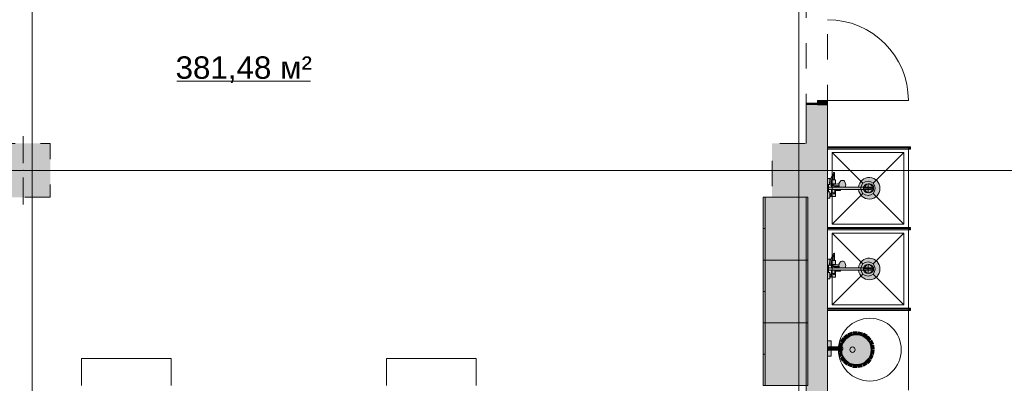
# Model space of a CAD drawing. Header units: millimetres. Extents: x -14761 to 157739, y -22400 to 107990.
# Tile 133 of 256: x 90310 to 101290, y 15625 to 19680. Entities that reach past the tile are written whole.
import ezdxf

# ---------------------------------------------------------------- set-up
doc = ezdxf.new("R2010")
doc.units = ezdxf.units.MM
doc.header["$MEASUREMENT"] = 0
doc.linetypes.add('Штриховая', pattern=[564.444447, 282.222223, -282.222223])
for name, color, linetype in [('Интерьер - Мебель', 7, 'Continuous'), ('Интерьер - Оборудование', 7, 'Continuous'), ('Интерьер - Сантехника', 7, 'Continuous'), ('Конструктив - Колонны', 7, 'Continuous'), ('Конструктив - Стены Блок 200 нов', 7, 'Continuous'), ('Элемент Модели - Зона', 7, 'Continuous'), ('Элемент Модели - Оси', 7, 'Continuous')]:
    doc.layers.add(name, color=color, linetype=linetype)
doc.styles.add('СГЕНЕРИР_СТИЛЬ_1', font='txt')

msp = doc.modelspace()

# ---------------------------------------------------------------- hatches: boundary and pattern name
at = {"layer": 'Интерьер - Мебель', "linetype": 'Continuous', "lineweight": 0, "true_color": 0xffffff}
for points in [[(98600, 17700), (98600, 17000), (99100, 17000), (99100, 17700)], [(98600, 17000), (98600, 16300), (99100, 16300), (99100, 17000)], [(98600, 16300), (98600, 15600), (99100, 15600), (99100, 16300)]]:
    msp.add_hatch(color=7, dxfattribs=at).paths.add_polyline_path(points)
at = {"layer": 'Интерьер - Оборудование', "linetype": 'Continuous', "lineweight": 0, "true_color": 0xffffff}
for points in [[(100220, 18263), (99320, 18263), (99320, 18262), (100220, 18262)], [(100220, 18238), (100220, 18238), (99320, 18238), (99320, 18238)], [(100220, 17363), (99320, 17363), (99320, 17362), (100220, 17362)], [(100220, 17338), (100220, 17338), (99320, 17338), (99320, 17338)], [(100220, 16463), (99320, 16463), (99320, 16462), (100220, 16462)], [(100220, 16438), (100220, 16438), (99320, 16438), (99320, 16438)], [(99360, 15928), (99360, 16098), (99320, 16098), (99320, 15928)], [(99320, 16037), (99320, 15989), (99334, 16003), (99423, 16003), (99423, 16005), (99424, 16004), (99426, 16003), (99427, 16003), (99432, 16003), (99434, 16001), (99435, 16000), (99437, 15999), (99445, 15997), (99447, 15993), (99450, 15989), (99453, 15986), (99457, 15984), (99459, 15983), (99461, 15983), (99469, 15983), (99473, 15985), (99477, 15988), (99480, 15991), (99482, 15994), (99484, 15997), (99485, 15999), (99487, 16002), (99488, 16006), (99488, 16009), (99488, 16011), (99488, 16013), (99488, 16016), (99488, 16018), (99487, 16021), (99486, 16024), (99485, 16027), (99484, 16029), (99482, 16032), (99480, 16035), (99477, 16038), (99474, 16040), (99471, 16042), (99469, 16043), (99461, 16043), (99460, 16043), (99458, 16042), (99455, 16041), (99453, 16040), (99451, 16038), (99449, 16036), (99447, 16033), (99446, 16031), (99445, 16029), (99437, 16027), (99436, 16027), (99435, 16026), (99434, 16026), (99434, 16025), (99433, 16024), (99433, 16024), (99432, 16023), (99427, 16023), (99426, 16023), (99425, 16023), (99425, 16023), (99424, 16022), (99423, 16022), (99423, 16022), (99423, 16023), (99334, 16023)], [(99460, 15993), (99460, 16033), (99325, 16033), (99325, 15993)]]:
    msp.add_hatch(color=7, dxfattribs=at).paths.add_polyline_path(points)
at = {"layer": 'Интерьер - Оборудование', "linetype": 'Continuous', "lineweight": 0, "true_color": 0x000000}
for points in [[(99320, 18262), (99320, 18238), (100220, 18238), (100220, 18262)], [(99320, 17362), (99320, 17338), (100220, 17338), (100220, 17362)], [(99320, 16462), (99320, 16438), (100220, 16438), (100220, 16462)]]:
    msp.add_hatch(color=18, dxfattribs=at).paths.add_polyline_path(points)
at = {"layer": 'Интерьер - Оборудование', "linetype": 'Continuous', "lineweight": 0, "true_color": 0x00007f}
for points in [[(100245, 18263), (100220, 18263), (100220, 18238), (100245, 18238)], [(100245, 17363), (100220, 17363), (100220, 17338), (100245, 17338)], [(100245, 16463), (100220, 16463), (100220, 16438), (100245, 16438)]]:
    msp.add_hatch(color=176, dxfattribs=at).paths.add_polyline_path(points)
at = {"layer": 'Интерьер - Оборудование', "linetype": 'Continuous', "lineweight": 0, "true_color": 0xe5e5e5}
h = msp.add_hatch(color=254, dxfattribs=at)
h.paths.add_polyline_path([(99664, 17788, 19.949874), (99664, 17812), (99517, 17812), (99520, 17824), (99521, 17837), (99520, 17850), (99517, 17862), (99512, 17872), (99507, 17880), (99500, 17885), (99492, 17887), (99482, 17887), (99478, 17887), (99471, 17885), (99468, 17883), (99462, 17879), (99460, 17877), (99454, 17869), (99450, 17860), (99449, 17855), (99447, 17848), (99429, 17848), (99408, 17847), (99408, 17893), (99396, 17893), (99396, 17969, 0.853753), (99384, 17971), (99380, 17958), (99371, 17939), (99356, 17912), (99349, 17893), (99346, 17893), (99346, 17909), (99320, 17909), (99320, 17841), (99343, 17841), (99343, 17840), (99344, 17839), (99345, 17839), (99346, 17838), (99364, 17831), (99364, 17812), (99328, 17812), (99328, 17840), (99320, 17840), (99320, 17760), (99328, 17760), (99328, 17788), (99364, 17788), (99364, 17750), (99368, 17750), (99368, 17739), (99360, 17739), (99360, 17743), (99346, 17743), (99346, 17759), (99320, 17759), (99320, 17691), (99346, 17691), (99346, 17707), (99360, 17707), (99360, 17711), (99368, 17711), (99368, 17707), (99408, 17707), (99408, 17775), (99465, 17775), (99465, 17776), (99465, 17777), (99465, 17780), (99465, 17783), (99465, 17787), (99465, 17788)])
h.paths.add_polyline_path([(99364, 17850), (99364, 17845), (99355, 17848), (99354, 17857), (99354, 17857), (99360, 17857), (99360, 17861), (99368, 17861), (99368, 17850)], flags=0)
h.paths.add_polyline_path([(99368, 17889), (99362, 17889), (99368, 17907), (99383, 17933), (99383, 17935), (99383, 17893), (99368, 17893)], flags=0)
h = msp.add_hatch(color=254, dxfattribs=at)
h.paths.add_polyline_path([(99664, 16888, 19.949874), (99664, 16912), (99517, 16912), (99520, 16924), (99521, 16937), (99520, 16950), (99517, 16962), (99512, 16972), (99507, 16980), (99500, 16985), (99492, 16987), (99482, 16987), (99478, 16987), (99471, 16985), (99468, 16983), (99462, 16979), (99460, 16977), (99454, 16969), (99450, 16960), (99449, 16955), (99447, 16948), (99429, 16948), (99408, 16947), (99408, 16993), (99396, 16993), (99396, 17069, 0.853753), (99384, 17071), (99380, 17058), (99371, 17039), (99356, 17012), (99349, 16993), (99346, 16993), (99346, 17009), (99320, 17009), (99320, 16941), (99343, 16941), (99343, 16940), (99344, 16939), (99345, 16939), (99346, 16938), (99364, 16931), (99364, 16912), (99328, 16912), (99328, 16940), (99320, 16940), (99320, 16860), (99328, 16860), (99328, 16888), (99364, 16888), (99364, 16850), (99368, 16850), (99368, 16839), (99360, 16839), (99360, 16843), (99346, 16843), (99346, 16859), (99320, 16859), (99320, 16791), (99346, 16791), (99346, 16807), (99360, 16807), (99360, 16811), (99368, 16811), (99368, 16807), (99408, 16807), (99408, 16875), (99465, 16875), (99465, 16876), (99465, 16877), (99465, 16880), (99465, 16883), (99465, 16887), (99465, 16888)])
h.paths.add_polyline_path([(99364, 16950), (99364, 16945), (99355, 16948), (99354, 16957), (99354, 16957), (99360, 16957), (99360, 16961), (99368, 16961), (99368, 16950)], flags=0)
h.paths.add_polyline_path([(99368, 16989), (99362, 16989), (99368, 17007), (99383, 17033), (99383, 17035), (99383, 16993), (99368, 16993)], flags=0)
at = {"layer": 'Интерьер - Оборудование', "linetype": 'Continuous', "lineweight": 0, "true_color": 0xf1f1f1}
for points in [[(99467, 16000, 1), (99813, 16000, 1)], [(99534, 16170), (99500, 16144), (99516, 16123), (99550, 16150)], [(99589, 16194), (99549, 16179), (99558, 16154), (99598, 16170)], [(99648, 16200), (99605, 16198), (99607, 16171), (99650, 16174)], [(99707, 16189), (99665, 16199), (99659, 16174), (99701, 16164)], [(99760, 16161), (99723, 16183), (99709, 16160), (99747, 16138)], [(99802, 16118), (99773, 16150), (99753, 16133), (99783, 16101)], [(99457, 16081), (99443, 16040), (99468, 16032), (99481, 16073)], [(99489, 16132), (99464, 16096), (99485, 16081), (99510, 16117)], [(99830, 16065), (99811, 16105), (99787, 16093), (99806, 16054)], [(99840, 16007), (99834, 16050), (99808, 16046), (99815, 16003)], [(99441, 16023), (99440, 15980), (99467, 15980), (99467, 16023)], [(99443, 15964), (99455, 15922), (99480, 15930), (99468, 15971)], [(99462, 15907), (99486, 15871), (99508, 15886), (99484, 15922)], [(99809, 15893), (99828, 15931), (99805, 15943), (99786, 15904)], [(99833, 15947), (99840, 15990), (99814, 15994), (99808, 15951)], [(99498, 15859), (99531, 15832), (99548, 15852), (99514, 15879)], [(99545, 15823), (99586, 15807), (99595, 15831), (99555, 15847)], [(99602, 15803), (99645, 15800), (99647, 15826), (99604, 15829)], [(99662, 15801), (99704, 15810), (99698, 15836), (99656, 15826)], [(99719, 15816), (99757, 15837), (99744, 15860), (99707, 15838)], [(99770, 15847), (99800, 15879), (99781, 15897), (99751, 15865)]]:
    msp.add_hatch(color=7, dxfattribs=at).paths.add_polyline_path(points)
at = {"layer": 'Конструктив - Колонны', "linetype": 'Continuous', "lineweight": 0, "true_color": 0x000000}
for points in [[(90050, 18300), (90050, 17700), (90650, 17700), (90650, 18300)], [(98700, 18300), (98700, 17700), (99080, 17700), (99080, 18300), (99075, 18300)], [(99080, 18300), (99080, 17700), (99100, 17700), (99100, 18300)], [(99100, 18300), (99100, 17700), (99300, 17700), (99300, 18300)]]:
    msp.add_hatch(color=18, dxfattribs=at).paths.add_polyline_path(points)
at = {"layer": 'Конструктив - Стены Блок 200 нов', "linetype": 'Continuous', "lineweight": 0, "true_color": 0x7f7f7f}
msp.add_hatch(color=8, dxfattribs=at).paths.add_polyline_path([(99320, 18730), (99320, 18780), (99205, 18780), (99205, 18730)])
at = {"layer": 'Конструктив - Стены Блок 200 нов', "linetype": 'Continuous', "lineweight": 0, "true_color": 0x000000}
for points in [[(99080, 18750), (99080, 18730), (99100, 18730), (99205, 18730), (99205, 18750)], [(99100, 18730), (99080, 18730), (99080, 18300), (99100, 18300)], [(99205, 18730), (99100, 18730), (99100, 18300), (99300, 18300), (99300, 18730)], [(99300, 14650), (99320, 14650), (99320, 18730), (99300, 18730)], [(99080, 9330), (99100, 9330), (99100, 17695), (99080, 17695)], [(99100, 17700), (99100, 14630), (99300, 14630), (99300, 17700)]]:
    msp.add_hatch(color=18, dxfattribs=at).paths.add_polyline_path(points)

# ---------------------------------------------------------------- linework, layer by layer
at = {"layer": 'Интерьер - Мебель', "color": 7, "linetype": 'Continuous', "lineweight": 15}
for p, q in [((98600, 17700), (98625, 17700)), ((98625, 17700), (98625, 17000)), ((98600, 17350), (98625, 17350)), ((98600, 17000), (98625, 17000)), ((98625, 17000), (98625, 16300)), ((98600, 16650), (98625, 16650)), ((98600, 16300), (98625, 16300)), ((98625, 16300), (98625, 15600)), ((98600, 15950), (98625, 15950)), ((91000, 15600), (91000, 15900)), ((91000, 15900), (92000, 15900)), ((92000, 15900), (92000, 15600)), ((94400, 15600), (94400, 15900)), ((94400, 15900), (95400, 15900)), ((95400, 15900), (95400, 15600))]:
    msp.add_line(p, q, dxfattribs=at)
at = {"layer": 'Интерьер - Мебель', "color": 7, "linetype": 'Continuous', "lineweight": 15, "flags": 128}
for points in [[(98600, 17700), (98600, 17000), (99100, 17000), (99100, 17700)], [(98600, 17000), (98600, 16300), (99100, 16300), (99100, 17000)], [(98600, 16300), (98600, 15600), (99100, 15600), (99100, 16300)]]:
    msp.add_lwpolyline(points, close=True, dxfattribs=at)
at = {"layer": 'Интерьер - Оборудование', "color": 7, "linetype": 'Continuous', "lineweight": 15}
for p, q in [((100220, 18263), (99320, 18263)), ((99320, 18263), (99320, 18262)), ((100220, 18238), (99320, 18238)), ((99320, 18238), (99320, 18238)), ((100220, 18262), (100220, 18263)), ((100220, 18238), (100220, 18238)), ((99392, 17953), (99383, 17935)), ((99396, 17967), (99392, 17953)), ((99396, 17967), (99396, 17969)), ((99328, 17788), (99328, 17812)), ((99345, 17881), (99341, 17862)), ((99341, 17862), (99341, 17857)), ((99341, 17857), (99341, 17856)), ((99341, 17856), (99343, 17843)), ((99343, 17843), (99343, 17842)), ((99343, 17842), (99343, 17841)), ((99349, 17893), (99345, 17881)), ((99345, 17882), (99345, 17882)), ((99346, 17884), (99346, 17893)), ((99358, 17878), (99354, 17858)), ((99354, 17858), (99354, 17857)), ((99355, 17866), (99360, 17866)), ((99362, 17889), (99358, 17878)), ((99360, 17866), (99360, 17884)), ((99360, 17884), (99360, 17884)), ((99360, 17884), (99360, 17884)), ((99360, 17861), (99360, 17866)), ((99364, 17845), (99364, 17831)), ((99517, 17812), (99364, 17812)), ((99364, 17788), (99465, 17788)), ((99368, 17889), (99368, 17861)), ((99400, 17850), (99368, 17850)), ((99372, 17850), (99369, 17850)), ((99375, 17850), (99372, 17850)), ((99378, 17850), (99375, 17850)), ((99380, 17840), (99379, 17837)), ((99379, 17837), (99380, 17834)), ((99381, 17842), (99380, 17840)), ((99380, 17840), (99381, 17842)), ((99380, 17834), (99380, 17840)), ((99380, 17834), (99381, 17832)), ((99381, 17832), (99380, 17834)), ((99381, 17844), (99382, 17845)), ((99381, 17842), (99381, 17844)), ((99381, 17842), (99381, 17842)), ((99381, 17842), (99381, 17842)), ((99381, 17832), (99381, 17832)), ((99381, 17831), (99381, 17832)), ((99381, 17832), (99381, 17832)), ((99382, 17829), (99381, 17831)), ((99382, 17845), (99384, 17846)), ((99384, 17828), (99382, 17829)), ((99383, 17893), (99396, 17893)), ((99384, 17846), (99385, 17847)), ((99385, 17827), (99384, 17828)), ((99385, 17847), (99387, 17847)), ((99387, 17827), (99385, 17827)), ((99408, 17847), (99387, 17847)), ((99429, 17827), (99387, 17827)), ((99400, 17850), (99400, 17847)), ((99400, 17827), (99400, 17812)), ((99400, 17750), (99400, 17788)), ((99408, 17827), (99408, 17812)), ((99408, 17825), (99448, 17825)), ((99408, 17775), (99408, 17788)), ((99423, 17825), (99423, 17812)), ((99423, 17775), (99423, 17788)), ((99447, 17826), (99429, 17827)), ((99447, 17846), (99446, 17837)), ((99446, 17837), (99447, 17828)), ((99447, 17848), (99447, 17846)), ((99447, 17828), (99449, 17819)), ((99448, 17812), (99448, 17812)), ((99449, 17819), (99450, 17814)), ((99450, 17814), (99451, 17812)), ((99462, 17812), (99462, 17812)), ((99664, 17812), (99805, 17812)), ((99664, 17788), (99805, 17788)), ((99805, 17788), (99805, 17812)), ((99346, 17707), (99346, 17743)), ((99346, 17734), (99360, 17734)), ((99346, 17716), (99360, 17716)), ((99360, 17711), (99360, 17739)), ((99368, 17750), (99400, 17750)), ((99368, 17711), (99368, 17739)), ((100220, 17363), (99320, 17363)), ((99320, 17363), (99320, 17362)), ((100220, 17362), (100220, 17363)), ((100220, 17338), (99320, 17338)), ((99320, 17338), (99320, 17338)), ((100220, 17338), (100220, 17338)), ((99392, 17053), (99383, 17035)), ((99396, 17067), (99392, 17053)), ((99396, 17067), (99396, 17069)), ((99328, 16888), (99328, 16912)), ((99345, 16981), (99341, 16962)), ((99341, 16962), (99341, 16957)), ((99341, 16957), (99341, 16956)), ((99341, 16956), (99343, 16943)), ((99343, 16943), (99343, 16942)), ((99343, 16942), (99343, 16941)), ((99349, 16993), (99345, 16981)), ((99345, 16982), (99345, 16982)), ((99346, 16984), (99346, 16993)), ((99358, 16978), (99354, 16958)), ((99354, 16958), (99354, 16957)), ((99355, 16966), (99360, 16966)), ((99362, 16989), (99358, 16978)), ((99360, 16966), (99360, 16984)), ((99360, 16984), (99360, 16984)), ((99360, 16984), (99360, 16984)), ((99360, 16961), (99360, 16966)), ((99364, 16945), (99364, 16931)), ((99517, 16912), (99364, 16912)), ((99368, 16989), (99368, 16961)), ((99400, 16950), (99368, 16950)), ((99372, 16950), (99369, 16950)), ((99375, 16950), (99372, 16950)), ((99378, 16950), (99375, 16950)), ((99380, 16940), (99379, 16937)), ((99379, 16937), (99380, 16934)), ((99381, 16942), (99380, 16940)), ((99380, 16940), (99381, 16942)), ((99380, 16934), (99380, 16940)), ((99380, 16934), (99381, 16932)), ((99381, 16932), (99380, 16934)), ((99381, 16944), (99382, 16945)), ((99381, 16942), (99381, 16944)), ((99381, 16942), (99381, 16942)), ((99381, 16942), (99381, 16942)), ((99381, 16932), (99381, 16932)), ((99381, 16931), (99381, 16932)), ((99381, 16932), (99381, 16932)), ((99382, 16929), (99381, 16931)), ((99382, 16945), (99384, 16946)), ((99384, 16928), (99382, 16929)), ((99383, 16993), (99396, 16993)), ((99384, 16946), (99385, 16947)), ((99385, 16927), (99384, 16928)), ((99385, 16947), (99387, 16947)), ((99387, 16927), (99385, 16927)), ((99408, 16947), (99387, 16947)), ((99429, 16927), (99387, 16927)), ((99400, 16950), (99400, 16947)), ((99400, 16927), (99400, 16912)), ((99408, 16927), (99408, 16912)), ((99408, 16925), (99448, 16925)), ((99423, 16925), (99423, 16912)), ((99447, 16926), (99429, 16927)), ((99447, 16946), (99446, 16937)), ((99446, 16937), (99447, 16928)), ((99447, 16948), (99447, 16946)), ((99447, 16928), (99449, 16919)), ((99448, 16912), (99448, 16912)), ((99449, 16919), (99450, 16914)), ((99450, 16914), (99451, 16912)), ((99462, 16912), (99462, 16912)), ((99664, 16912), (99805, 16912)), ((99805, 16888), (99805, 16912)), ((99346, 16807), (99346, 16843)), ((99346, 16834), (99360, 16834)), ((99346, 16816), (99360, 16816)), ((99360, 16811), (99360, 16839)), ((99364, 16888), (99465, 16888)), ((99368, 16850), (99400, 16850)), ((99368, 16811), (99368, 16839)), ((99400, 16850), (99400, 16888)), ((99408, 16875), (99408, 16888)), ((99423, 16875), (99423, 16888)), ((99664, 16888), (99805, 16888)), ((100220, 16463), (99320, 16463)), ((99320, 16463), (99320, 16462)), ((100220, 16438), (99320, 16438)), ((99320, 16438), (99320, 16438)), ((100220, 16462), (100220, 16463)), ((100220, 16438), (100220, 16438)), ((99445, 16029), (99459, 16033)), ((99334, 16003), (99334, 16023)), ((99423, 16005), (99423, 16022)), ((99430, 16022), (99427, 16023)), ((99427, 16003), (99430, 16004)), ((99432, 16020), (99430, 16022)), ((99430, 16004), (99432, 16006)), ((99432, 16023), (99438, 16023)), ((99434, 16017), (99432, 16020)), ((99432, 16006), (99434, 16009)), ((99432, 16003), (99438, 16003)), ((99435, 16013), (99434, 16017)), ((99434, 16009), (99435, 16013)), ((99441, 16027), (99437, 16027)), ((99437, 15999), (99441, 16000)), ((99441, 16022), (99438, 16023)), ((99438, 16003), (99441, 16004)), ((99444, 16024), (99441, 16027)), ((99443, 16020), (99441, 16022)), ((99441, 16004), (99443, 16006)), ((99441, 16000), (99444, 16002)), ((99444, 16017), (99443, 16020)), ((99443, 16006), (99444, 16009)), ((99447, 16019), (99444, 16024)), ((99445, 16013), (99444, 16017)), ((99444, 16009), (99445, 16013)), ((99444, 16002), (99447, 16007)), ((99445, 15997), (99459, 15993)), ((99447, 16013), (99447, 16019)), ((99447, 16007), (99447, 16013))]:
    msp.add_line(p, q, dxfattribs=at)
at = {"layer": 'Интерьер - Оборудование', "color": 7, "linetype": 'Continuous', "lineweight": 15, "flags": 128}
for points in [[(99320, 18262), (99320, 18238), (100220, 18238), (100220, 18262)], [(100245, 18263), (100220, 18263), (100220, 18238), (100245, 18238)], [(99368, 17889), (99362, 17889), (99368, 17907), (99383, 17933), (99383, 17935), (99383, 17893), (99368, 17893)], [(99364, 17850), (99364, 17845), (99355, 17848), (99354, 17857), (99354, 17857), (99360, 17857), (99360, 17861), (99368, 17861), (99368, 17850)], [(99320, 17362), (99320, 17338), (100220, 17338), (100220, 17362)], [(100245, 17363), (100220, 17363), (100220, 17338), (100245, 17338)], [(99368, 16989), (99362, 16989), (99368, 17007), (99383, 17033), (99383, 17035), (99383, 16993), (99368, 16993)], [(99364, 16950), (99364, 16945), (99355, 16948), (99354, 16957), (99354, 16957), (99360, 16957), (99360, 16961), (99368, 16961), (99368, 16950)], [(99320, 16462), (99320, 16438), (100220, 16438), (100220, 16462)], [(100245, 16463), (100220, 16463), (100220, 16438), (100245, 16438)], [(99534, 16170), (99550, 16150), (99516, 16123), (99500, 16144)], [(99589, 16194), (99598, 16170), (99558, 16154), (99549, 16179)], [(99648, 16200), (99650, 16174), (99607, 16171), (99605, 16198)], [(99707, 16189), (99701, 16164), (99659, 16174), (99665, 16199)], [(99760, 16161), (99747, 16138), (99709, 16160), (99723, 16183)], [(99802, 16118), (99783, 16101), (99753, 16133), (99773, 16150)], [(99360, 15928), (99360, 16098), (99320, 16098), (99320, 15928)], [(99320, 16037), (99320, 15989), (99334, 16003), (99423, 16003), (99423, 16005), (99424, 16004), (99426, 16003), (99427, 16003), (99432, 16003), (99434, 16001), (99435, 16000), (99437, 15999), (99445, 15997), (99447, 15993), (99450, 15989), (99453, 15986), (99457, 15984), (99459, 15983), (99461, 15983), (99469, 15983), (99473, 15985), (99477, 15988), (99480, 15991), (99482, 15994), (99484, 15997), (99485, 15999), (99487, 16002), (99488, 16006), (99488, 16009), (99488, 16011), (99488, 16013), (99488, 16016), (99488, 16018), (99487, 16021), (99486, 16024), (99485, 16027), (99484, 16029), (99482, 16032), (99480, 16035), (99477, 16038), (99474, 16040), (99471, 16042), (99469, 16043), (99461, 16043), (99460, 16043), (99458, 16042), (99455, 16041), (99453, 16040), (99451, 16038), (99449, 16036), (99447, 16033), (99446, 16031), (99445, 16029), (99437, 16027), (99436, 16027), (99435, 16026), (99434, 16026), (99434, 16025), (99433, 16024), (99433, 16024), (99432, 16023), (99427, 16023), (99426, 16023), (99425, 16023), (99425, 16023), (99424, 16022), (99423, 16022), (99423, 16022), (99423, 16023), (99334, 16023)], [(99460, 15993), (99460, 16033), (99325, 16033), (99325, 15993)], [(99457, 16081), (99481, 16073), (99468, 16032), (99443, 16040)], [(99489, 16132), (99510, 16117), (99485, 16081), (99464, 16096)], [(99830, 16065), (99806, 16054), (99787, 16093), (99811, 16105)], [(99840, 16007), (99815, 16003), (99808, 16046), (99834, 16050)], [(99441, 16023), (99467, 16023), (99467, 15980), (99440, 15980)], [(99443, 15964), (99468, 15971), (99480, 15930), (99455, 15922)], [(99462, 15907), (99484, 15922), (99508, 15886), (99486, 15871)], [(99809, 15893), (99786, 15904), (99805, 15943), (99828, 15931)], [(99833, 15947), (99808, 15951), (99814, 15994), (99840, 15990)], [(99498, 15859), (99514, 15879), (99548, 15852), (99531, 15832)], [(99545, 15823), (99555, 15847), (99595, 15831), (99586, 15807)], [(99602, 15803), (99604, 15829), (99647, 15826), (99645, 15800)], [(99662, 15801), (99656, 15826), (99698, 15836), (99704, 15810)], [(99719, 15816), (99707, 15838), (99744, 15860), (99757, 15837)], [(99770, 15847), (99751, 15865), (99781, 15897), (99800, 15879)]]:
    msp.add_lwpolyline(points, close=True, dxfattribs=at)
for points in [[(99664, 17788, 19.949874), (99664, 17812), (99517, 17812), (99520, 17824), (99521, 17837), (99520, 17850), (99517, 17862), (99512, 17872), (99507, 17880), (99500, 17885), (99492, 17887), (99482, 17887), (99478, 17887), (99471, 17885), (99468, 17883), (99462, 17879), (99460, 17877), (99454, 17869), (99450, 17860), (99449, 17855), (99447, 17848), (99429, 17848), (99408, 17847), (99408, 17893), (99396, 17893), (99396, 17969, 0.853753), (99384, 17971), (99380, 17958), (99371, 17939), (99356, 17912), (99349, 17893), (99346, 17893), (99346, 17909), (99320, 17909), (99320, 17841), (99343, 17841), (99343, 17840), (99344, 17839), (99345, 17839), (99346, 17838), (99364, 17831), (99364, 17812), (99328, 17812), (99328, 17840), (99320, 17840), (99320, 17760), (99328, 17760), (99328, 17788), (99364, 17788), (99364, 17750), (99368, 17750), (99368, 17739), (99360, 17739), (99360, 17743), (99346, 17743), (99346, 17759), (99320, 17759), (99320, 17691), (99346, 17691), (99346, 17707), (99360, 17707), (99360, 17711), (99368, 17711), (99368, 17707), (99408, 17707), (99408, 17775), (99465, 17775), (99465, 17776), (99465, 17777), (99465, 17780), (99465, 17783), (99465, 17787), (99465, 17788)], [(99664, 16888, 19.949874), (99664, 16912), (99517, 16912), (99520, 16924), (99521, 16937), (99520, 16950), (99517, 16962), (99512, 16972), (99507, 16980), (99500, 16985), (99492, 16987), (99482, 16987), (99478, 16987), (99471, 16985), (99468, 16983), (99462, 16979), (99460, 16977), (99454, 16969), (99450, 16960), (99449, 16955), (99447, 16948), (99429, 16948), (99408, 16947), (99408, 16993), (99396, 16993), (99396, 17069, 0.853753), (99384, 17071), (99380, 17058), (99371, 17039), (99356, 17012), (99349, 16993), (99346, 16993), (99346, 17009), (99320, 17009), (99320, 16941), (99343, 16941), (99343, 16940), (99344, 16939), (99345, 16939), (99346, 16938), (99364, 16931), (99364, 16912), (99328, 16912), (99328, 16940), (99320, 16940), (99320, 16860), (99328, 16860), (99328, 16888), (99364, 16888), (99364, 16850), (99368, 16850), (99368, 16839), (99360, 16839), (99360, 16843), (99346, 16843), (99346, 16859), (99320, 16859), (99320, 16791), (99346, 16791), (99346, 16807), (99360, 16807), (99360, 16811), (99368, 16811), (99368, 16807), (99408, 16807), (99408, 16875), (99465, 16875), (99465, 16876), (99465, 16877), (99465, 16880), (99465, 16883), (99465, 16887), (99465, 16888)], [(99467, 16000, -1), (99813, 16000, -1)]]:
    msp.add_lwpolyline(points, format="xyb", close=True, dxfattribs=at)
at = {"layer": 'Интерьер - Оборудование', "color": 7, "linetype": 'Continuous', "lineweight": 15}
msp.add_circle((99640, 16000), 166, dxfattribs=at)
for centre, radius, start, end in [((99783, 17800), 50, 193.8865, 166.1135), ((99390, 17746), 9, 150, 30), ((99783, 16900), 50, 193.8865, 166.1135), ((99390, 16846), 9, 150, 30)]:
    msp.add_arc(centre, radius, start, end, dxfattribs=at)
at = {"layer": 'Интерьер - Сантехника', "color": 7, "linetype": 'Continuous', "lineweight": 15}
for p, q in [((100170, 18200), (99370, 18200)), ((99370, 18200), (99370, 17400)), ((99370, 18200), (99713, 17857)), ((100170, 18200), (99827, 17857)), ((100170, 17400), (100170, 18200)), ((99820, 17800), (99720, 17800)), ((99770, 17750), (99770, 17850)), ((99370, 17400), (99713, 17743)), ((100170, 17400), (99827, 17743)), ((99370, 17400), (100170, 17400)), ((100170, 17300), (99370, 17300)), ((99370, 17300), (99370, 16500)), ((99370, 17300), (99713, 16957)), ((100170, 17300), (99827, 16957)), ((100170, 16500), (100170, 17300)), ((99770, 16850), (99770, 16950)), ((99370, 16500), (99713, 16843)), ((99820, 16900), (99720, 16900)), ((100170, 16500), (99827, 16843)), ((99370, 16500), (100170, 16500)), ((99320, 15550), (99320, 16450)), ((100220, 16450), (99320, 16450)), ((100220, 15550), (100220, 16450))]:
    msp.add_line(p, q, dxfattribs=at)
at = {"layer": 'Интерьер - Сантехника', "color": 7, "linetype": 'Continuous', "lineweight": 15, "flags": 128}
for points in [[(100220, 17350), (100220, 18250), (99320, 18250), (99320, 17350)], [(100220, 16450), (100220, 17350), (99320, 17350), (99320, 16450)]]:
    msp.add_lwpolyline(points, close=True, dxfattribs=at)
at = {"layer": 'Интерьер - Сантехника', "color": 7, "linetype": 'Continuous', "lineweight": 15}
for centre, radius in [((99770, 17800), 80), ((99770, 17800), 50), ((99770, 16900), 80), ((99770, 16900), 50), ((99790, 16000), 350), ((99597, 16000), 30)]:
    msp.add_circle(centre, radius, dxfattribs=at)
at = {"layer": 'Конструктив - Колонны', "color": 7, "linetype": 'Continuous', "lineweight": 15}
for p, q in [((90350, 18080), (90350, 18380)), ((99000, 18080), (99000, 18380)), ((90350, 17920), (90350, 17620)), ((90430, 18000), (90730, 18000)), ((98920, 18000), (98620, 18000)), ((99000, 17920), (99000, 17620)), ((99080, 18000), (99380, 18000))]:
    msp.add_line(p, q, dxfattribs=at)
for p in [(90350, 18000), (99000, 18000)]:
    msp.add_point(p, dxfattribs=at)
at = {"layer": 'Конструктив - Стены Блок 200 нов', "color": 7, "linetype": 'Continuous', "lineweight": 15}
for p, q in [((99320, 18780), (99205, 18780)), ((99205, 18780), (99205, 18730)), ((99320, 18730), (99320, 18780)), ((99320, 18780), (100220, 18780)), ((99205, 18750), (99080, 18750)), ((99080, 18730), (99080, 18750)), ((99080, 18730), (99080, 18750)), ((99205, 18750), (99080, 18750)), ((99300, 18730), (99205, 18730)), ((99205, 18730), (99320, 18730)), ((99300, 18730), (99205, 18730)), ((99300, 18730), (99205, 18730)), ((99320, 18730), (99300, 18730)), ((99320, 18730), (99300, 18730)), ((99320, 18730), (99300, 18730))]:
    msp.add_line(p, q, dxfattribs=at)
at = {"layer": 'Конструктив - Стены Блок 200 нов', "color": 7, "linetype": 'Continuous', "lineweight": 15, "flags": 128}
for points in [[(99080, 18730), (99080, 18300)], [(99320, 14650), (99320, 18730)], [(99080, 17695), (99080, 9310)]]:
    msp.add_lwpolyline(points, dxfattribs=at)
at = {"layer": 'Конструктив - Стены Блок 200 нов', "color": 7, "linetype": 'Continuous', "lineweight": 15}
msp.add_arc((99320, 18780), 900, 0, 90, dxfattribs=at)
at = {"layer": 'Элемент Модели - Зона', "color": 7, "linetype": 'Continuous', "lineweight": 15}
msp.add_line((92064, 18994), (93554, 18994), dxfattribs=at)
at = {"layer": 'Элемент Модели - Зона', "color": 7, "linetype": 'Штриховая', "lineweight": 15, "flags": 128}
for points in [[(36150, 44957), (36110, 44957), (36110, 36320), (41880, 36320), (41880, 39142), (45143, 42405), (45157, 42391), (45157, 42420), (63300, 42420), (63300, 42400), (77400, 42400), (77400, 42420), (114081, 42420), (117317, 39177), (117320, 38842), (117320, 36305), (117360, 36305), (117360, 34300), (117120, 34300), (117120, 35700), (116700, 35700), (116700, 36100), (108300, 36100), (108300, 35700), (107700, 35700), (107700, 36100), (99320, 36100), (99320, 26970), (107700, 26970), (107700, 27650), (108300, 27650), (108300, 26460), (112380, 26460), (112380, 27370), (112500, 27370), (112500, 21180), (117120, 21180), (117120, 26250), (116650, 26250), (116650, 27750), (117120, 27750), (117120, 32800), (117360, 32800), (117360, 20150), (117120, 20150), (117120, 20940), (99320, 20940), (99320, 14650), (117120, 14650), (117120, 17700), (116700, 17700), (116700, 18326), (117120, 18326), (117120, 18650), (117360, 18650), (117360, 18320), (120850, 18320), (120850, 37205), (120239, 37205), (120239, 45000), (125700, 45000), (125700, 45300), (126300, 45300), (126300, 45000), (141025, 45000), (141025, 45100), (140125, 45100), (140125, 47500), (132700, 47500), (132700, 53680), (130530, 53680), (130530, 54300), (129183, 54300), (126300, 54300), (126300, 53700), (125700, 53700), (125700, 54213), (124800, 54213), (117300, 54213), (117300, 53700), (116700, 53700), (116700, 54213), (108300, 54213), (108300, 53700), (107700, 53700), (107700, 54213), (99300, 54213), (99300, 53700), (98700, 53700), (98700, 54213), (90650, 54213), (90650, 53700), (90050, 53700), (89950, 53700), (89950, 48633), (77450, 48633), (77450, 53800), (77450, 61690), (77460, 61690), (77460, 67850), (74720, 67850), (74720, 59730), (73965, 59730), (73965, 54212), (72300, 54212), (72300, 53700), (71700, 53700), (71700, 54212), (63300, 54212), (63300, 53700), (62700, 53700), (62700, 54212), (61025, 54212), (61025, 46500), (61025, 45000), (54300, 45000), (54300, 44700), (53700, 44700), (53700, 45000), (45300, 45000), (45300, 44700), (44700, 44700), (44700, 45000), (36750, 45000), (36750, 44700), (36150, 44700)], [(68045, 22984), (68045, 18300), (81300, 18300), (81300, 9300), (98700, 9300), (98700, 9300), (99080, 9300), (99080, 17700), (98700, 17700), (98700, 18300), (99080, 18300), (99080, 21950), (94380, 21950), (94380, 24420), (90540, 24420), (90540, 26350), (90050, 26350), (90050, 26730), (89950, 26730), (89950, 26350), (89350, 26350), (89350, 26730), (81300, 26730), (81300, 26350), (80700, 26350), (80700, 26730), (72300, 26730), (72300, 26350), (71700, 26350), (71700, 26639)], [(90650, 17700), (90050, 17700), (90050, 18300), (90650, 18300)]]:
    msp.add_lwpolyline(points, close=True, dxfattribs=at)
at = {"layer": 'Элемент Модели - Оси', "color": 7, "linetype": 'Continuous', "lineweight": 15}
for p, q in [((90450, 92200), (90450, -1975)), ((99000, 92200), (99000, -1975)), ((-12761, 18000), (155650, 18000))]:
    msp.add_line(p, q, dxfattribs=at)

# ---------------------------------------------------------------- texts
at = {"layer": 'Элемент Модели - Зона', "color": 7, "lineweight": 15, "insert": (92809, 19123), "char_height": 250, "attachment_point": 5, "style": 'СГЕНЕРИР_СТИЛЬ_1'}
msp.add_mtext('\\A1;{\\pqc;\\fArial|b0|i0|c204|p38;381,48 м²}', dxfattribs=at)

doc.saveas('drawing.dxf')
